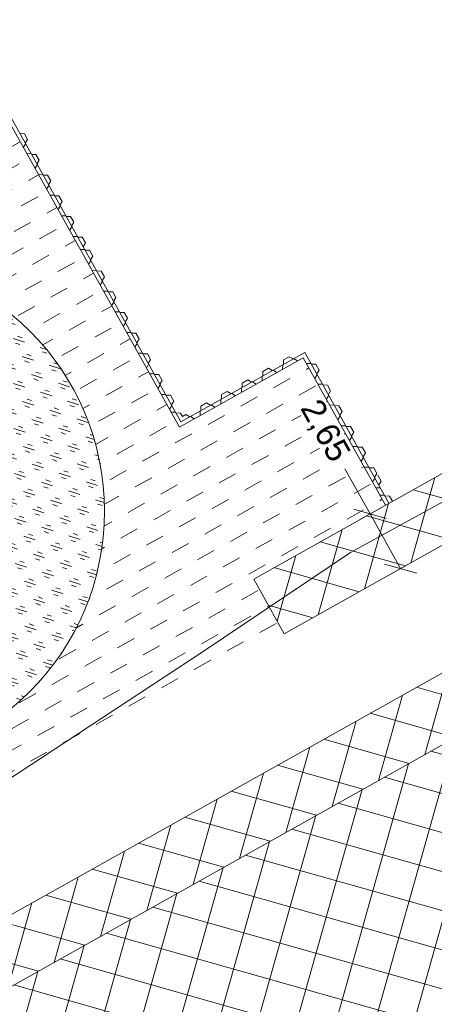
# Model space of a CAD drawing. Header units: metres. Extents: x 68442 to 71740, y 407111 to 411160.
# Tile 133 of 186: x 68593 to 68611, y 408879 to 408921. Entities that reach past the tile are written whole.
import ezdxf

# ---------------------------------------------------------------- set-up
doc = ezdxf.new("R2010")
doc.units = ezdxf.units.M
doc.layers.get('0').update_dxf_attribs({"lineweight": 0})
doc.layers.get('Defpoints').update_dxf_attribs({"lineweight": 0})
doc.layers.add('MACG_n_inr_damwand', color=1, linetype='Continuous', lineweight=0, plot=False, transparency=0.8)
for name, color, linetype, lineweight, transparency in [('MACG_n_maatvoering', 3, 'Continuous', 0, 0.8), ('MACG_n_vhr_arc_craneplatform_18', 150, 'Continuous', 0, 0.8), ('MACG_n_vhr_arc_gravel', 34, 'Continuous', 0, 0.8), ('MACG_n_vhr_arc_preassembly_13.5', 6, 'Continuous', 0, 0.8), ('MACG_n_vhr_kant_', 7, 'Continuous', 0, 0.8)]:
    doc.layers.add(name, color=color, linetype=linetype, lineweight=lineweight, transparency=transparency)
doc.layers.add('RS AB Kabel', color=224, linetype='Continuous', lineweight=0)
doc.layers.add('RS AB Mantelbuis', color=1, linetype='Continuous', lineweight=0)
doc.styles.add('MACG_standaard', font='arial.ttf', dxfattribs={"height": 2})
doc.dimstyles.new('MACG_standaard', dxfattribs={"dimscale": 0, "dimtxt": 2, "dimasz": 2, "dimexe": 1, "dimexo": 0.1, "dimgap": 1, "dimtad": 0, "dimzin": 1, "dimtxsty": 'MACG_standaard', "dimcen": 0, "dimclrd": 256, "dimclre": 256, "dimclrt": 256, "dimazin": 0, "dimtfac": 1, "dimtofl": 0, "dimtmove": 1, "dimatfit": 3, "dimfxl": 1, "dimfxlon": 1, "dimtfill": 1, "dimlwd": -1, "dimlwe": -1, "dimarcsym": 0})

# ---------------------------------------------------------------- blocks, each defined once
blk = doc.blocks.new('_Oblique')
at = {"color": 0, "linetype": 'ByBlock', "lineweight": -2}
blk.add_line((-0.5, -0.5), (0.5, 0.5), dxfattribs=at)
blk = doc.blocks.new('*D156')
at = {"layer": 'Defpoints', "color": 0, "transparency": 16777216}
for p in [(68609.269, 408897.582), (68603.058, 408897.142), (68604.352, 408894.83)]:
    blk.add_point(p, dxfattribs=at)
at = {"layer": 'MACG_n_maatvoering', "transparency": 16777216}
for p, q in [((68606.913, 408901.792), (68607.975, 408899.893)), ((68607.539, 408899.649), (68608.412, 408900.138)), ((68607.975, 408899.893), (68609.269, 408897.582)), ((68608.833, 408897.337), (68609.705, 408897.826))]:
    blk.add_line(p, q, dxfattribs=at)
for p, rotation in [((68607.975, 408899.893), 119.2316343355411), ((68609.269, 408897.582), 299.2316343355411)]:
    blk.add_blockref('_Oblique', p, dxfattribs=dict(at, rotation=rotation))
at = {"layer": 'MACG_n_maatvoering', "transparency": 16777216, "insert": (68606.029, 408903.372), "char_height": 1, "attachment_point": 5, "rotation": 299.2316, "style": 'MACG_standaard', "bg_fill": 3, "box_fill_scale": 1.1, "bg_fill_color": 256, "bg_fill_true_color": 13158600, "bg_fill_transparency": 0}
blk.add_mtext('2,65', dxfattribs=at)
blk = doc.blocks.new('damwand_nieuw_half')
at = {"layer": 'MACG_n_inr_damwand'}
for p, q in [((1.389, -0.15), (1.444, 0)), ((42.301, -0.15), (42.246, 0)), ((1.343, -0.352), (1.408, -0.173)), ((1.523, -0.566), (1.343, -0.352)), ((42.167, -0.566), (42.347, -0.352)), ((42.347, -0.352), (42.282, -0.173)), ((1.71, -0.534), (1.523, -0.566)), ((1.916, -0.524), (1.729, -0.557)), ((2.031, -0.917), (2.096, -0.739)), ((41.659, -0.917), (41.594, -0.739)), ((41.774, -0.524), (41.961, -0.557)), ((41.98, -0.534), (42.167, -0.566)), ((1.985, -1.119), (2.05, -0.94)), ((2.164, -1.333), (1.985, -1.119)), ((41.526, -1.333), (41.705, -1.119)), ((41.705, -1.119), (41.64, -0.94)), ((2.351, -1.301), (2.164, -1.333)), ((2.558, -1.291), (2.371, -1.324)), ((2.681, -1.694), (2.746, -1.515)), ((41.009, -1.694), (40.944, -1.515)), ((41.132, -1.291), (41.319, -1.324)), ((41.339, -1.301), (41.526, -1.333)), ((2.635, -1.895), (2.7, -1.717)), ((2.814, -2.11), (2.635, -1.895)), ((3.001, -2.077), (2.814, -2.11)), ((3.208, -2.068), (3.021, -2.1)), ((40.482, -2.068), (40.669, -2.1)), ((40.689, -2.077), (40.876, -2.11)), ((40.876, -2.11), (41.055, -1.895)), ((41.055, -1.895), (40.99, -1.717)), ((3.276, -2.662), (3.341, -2.484)), ((3.322, -2.461), (3.387, -2.282)), ((40.368, -2.461), (40.303, -2.282)), ((40.414, -2.662), (40.349, -2.484)), ((3.456, -2.877), (3.276, -2.662)), ((3.643, -2.844), (3.456, -2.877)), ((3.849, -2.835), (3.662, -2.867)), ((39.841, -2.835), (40.028, -2.867)), ((40.047, -2.844), (40.234, -2.877)), ((40.234, -2.877), (40.414, -2.662)), ((3.926, -3.439), (3.991, -3.26)), ((3.972, -3.237), (4.037, -3.059)), ((39.718, -3.237), (39.653, -3.059)), ((39.764, -3.439), (39.699, -3.26)), ((4.106, -3.653), (3.926, -3.439)), ((4.293, -3.621), (4.106, -3.653)), ((4.499, -3.611), (4.312, -3.644)), ((39.191, -3.611), (39.378, -3.644)), ((39.397, -3.621), (39.584, -3.653)), ((39.584, -3.653), (39.764, -3.439)), ((4.568, -4.206), (4.633, -4.027)), ((4.614, -4.004), (4.679, -3.826)), ((39.076, -4.004), (39.011, -3.826)), ((39.122, -4.206), (39.057, -4.027)), ((4.747, -4.421), (4.568, -4.206)), ((4.934, -4.388), (4.747, -4.421)), ((5.141, -4.378), (4.954, -4.411)), ((38.549, -4.378), (38.736, -4.411)), ((38.756, -4.388), (38.943, -4.421)), ((38.943, -4.421), (39.122, -4.206)), ((5.218, -4.982), (5.283, -4.804)), ((5.397, -5.197), (5.218, -4.982)), ((5.264, -4.781), (5.329, -4.602)), ((38.293, -5.197), (38.472, -4.982)), ((38.426, -4.781), (38.361, -4.602)), ((38.472, -4.982), (38.407, -4.804)), ((5.584, -5.164), (5.397, -5.197)), ((5.791, -5.155), (5.604, -5.187)), ((5.905, -5.548), (5.97, -5.369)), ((37.785, -5.548), (37.72, -5.369)), ((37.899, -5.155), (38.086, -5.187)), ((38.106, -5.164), (38.293, -5.197)), ((5.859, -5.749), (5.924, -5.571)), ((6.039, -5.964), (5.859, -5.749)), ((37.651, -5.964), (37.831, -5.749)), ((37.831, -5.749), (37.766, -5.571)), ((6.226, -5.931), (6.039, -5.964)), ((6.432, -5.922), (6.245, -5.954)), ((6.555, -6.324), (6.62, -6.146)), ((37.135, -6.324), (37.07, -6.146)), ((37.258, -5.922), (37.445, -5.954)), ((37.464, -5.931), (37.651, -5.964)), ((6.509, -6.526), (6.574, -6.347)), ((6.689, -6.741), (6.509, -6.526)), ((37.001, -6.741), (37.181, -6.526)), ((37.181, -6.526), (37.116, -6.347)), ((6.876, -6.708), (6.689, -6.741)), ((7.082, -6.698), (6.895, -6.731)), ((7.197, -7.091), (7.262, -6.913)), ((36.493, -7.091), (36.428, -6.913)), ((36.608, -6.698), (36.795, -6.731)), ((36.814, -6.708), (37.001, -6.741)), ((7.151, -7.293), (7.216, -7.114)), ((7.33, -7.508), (7.151, -7.293)), ((7.517, -7.475), (7.33, -7.508)), ((7.724, -7.465), (7.537, -7.498)), ((35.966, -7.465), (36.153, -7.498)), ((36.173, -7.475), (36.36, -7.508)), ((36.36, -7.508), (36.539, -7.293)), ((36.539, -7.293), (36.474, -7.114)), ((7.801, -8.069), (7.866, -7.891)), ((7.847, -7.868), (7.912, -7.689)), ((35.843, -7.868), (35.778, -7.689)), ((35.889, -8.069), (35.824, -7.891)), ((7.98, -8.284), (7.801, -8.069)), ((8.167, -8.251), (7.98, -8.284)), ((8.374, -8.242), (8.187, -8.274)), ((35.316, -8.242), (35.503, -8.274)), ((35.523, -8.251), (35.71, -8.284)), ((35.71, -8.284), (35.889, -8.069)), ((8.442, -8.836), (8.507, -8.658)), ((8.488, -8.635), (8.553, -8.456)), ((35.202, -8.635), (35.136, -8.456)), ((35.248, -8.836), (35.183, -8.658)), ((8.622, -9.051), (8.442, -8.836)), ((8.809, -9.018), (8.622, -9.051)), ((9.015, -9.009), (8.828, -9.041)), ((34.675, -9.009), (34.862, -9.041)), ((34.881, -9.018), (35.068, -9.051)), ((35.068, -9.051), (35.248, -8.836)), ((9.092, -9.613), (9.157, -9.434)), ((9.138, -9.411), (9.203, -9.233)), ((34.552, -9.411), (34.487, -9.233)), ((34.598, -9.613), (34.533, -9.434)), ((9.272, -9.828), (9.092, -9.613)), ((9.459, -9.795), (9.272, -9.828)), ((9.665, -9.785), (9.478, -9.818)), ((34.025, -9.785), (34.212, -9.818)), ((34.231, -9.795), (34.418, -9.828)), ((34.418, -9.828), (34.598, -9.613)), ((9.845, -10), (9.94, -10.165)), ((9.97, -10.165), (10.065, -10.329)), ((10.065, -10.329), (10.345, -10.329)), ((10.345, -10.329), (10.44, -10.164)), ((10.47, -10.164), (10.565, -10)), ((10.845, -10), (10.94, -10.164)), ((10.97, -10.164), (11.065, -10.329)), ((11.065, -10.329), (11.345, -10.329)), ((11.345, -10.329), (11.44, -10.164)), ((11.47, -10.164), (11.565, -10)), ((11.858, -10), (11.953, -10.165)), ((11.983, -10.165), (12.078, -10.329)), ((12.078, -10.329), (12.358, -10.329)), ((12.358, -10.329), (12.453, -10.164)), ((12.483, -10.164), (12.578, -10)), ((12.858, -10), (12.953, -10.164)), ((12.983, -10.164), (13.078, -10.329)), ((13.078, -10.329), (13.358, -10.329)), ((13.358, -10.329), (13.453, -10.164)), ((13.483, -10.164), (13.578, -10)), ((13.858, -10), (13.953, -10.164)), ((13.983, -10.164), (14.078, -10.329)), ((14.078, -10.329), (14.358, -10.329)), ((14.358, -10.329), (14.453, -10.164)), ((14.483, -10.164), (14.578, -9.999)), ((14.87, -10), (14.965, -10.164)), ((14.995, -10.164), (15.09, -10.329)), ((15.09, -10.329), (15.37, -10.329)), ((15.37, -10.329), (15.465, -10.164)), ((15.495, -10.164), (15.59, -10)), ((15.87, -10), (15.965, -10.164)), ((15.995, -10.164), (16.09, -10.329)), ((16.09, -10.329), (16.37, -10.329)), ((16.37, -10.329), (16.465, -10.164)), ((16.495, -10.164), (16.59, -9.999)), ((16.87, -9.999), (16.965, -10.164)), ((16.995, -10.164), (17.09, -10.328)), ((17.09, -10.328), (17.37, -10.328)), ((17.37, -10.328), (17.465, -10.164)), ((17.495, -10.164), (17.59, -9.999)), ((17.883, -10), (17.978, -10.164)), ((18.008, -10.164), (18.103, -10.329)), ((18.103, -10.329), (18.383, -10.329)), ((18.383, -10.329), (18.478, -10.164)), ((18.508, -10.164), (18.603, -9.999)), ((18.883, -9.999), (18.978, -10.164)), ((19.008, -10.164), (19.103, -10.328)), ((19.103, -10.328), (19.383, -10.328)), ((19.383, -10.328), (19.478, -10.164)), ((19.508, -10.164), (19.603, -9.999)), ((19.883, -9.999), (19.978, -10.164)), ((20.008, -10.164), (20.103, -10.328)), ((20.103, -10.328), (20.383, -10.328)), ((20.383, -10.328), (20.478, -10.164)), ((20.508, -10.164), (20.603, -9.999)), ((20.895, -9.999), (20.99, -10.164)), ((21.02, -10.164), (21.115, -10.328)), ((21.115, -10.328), (21.395, -10.328)), ((21.395, -10.328), (21.49, -10.164)), ((21.52, -10.164), (21.615, -9.999)), ((21.895, -9.999), (21.99, -10.164)), ((22.02, -10.164), (22.115, -10.328)), ((22.115, -10.328), (22.395, -10.328)), ((22.395, -10.328), (22.49, -10.164)), ((22.52, -10.164), (22.615, -9.999)), ((22.895, -9.999), (22.99, -10.163)), ((23.02, -10.163), (23.115, -10.328)), ((23.115, -10.328), (23.395, -10.328)), ((23.395, -10.328), (23.49, -10.163)), ((23.52, -10.163), (23.615, -9.999)), ((23.908, -9.999), (24.003, -10.164)), ((24.033, -10.164), (24.128, -10.328)), ((24.128, -10.328), (24.408, -10.328)), ((24.408, -10.328), (24.503, -10.164)), ((24.533, -10.164), (24.628, -9.999)), ((24.908, -9.999), (25.003, -10.163)), ((25.033, -10.163), (25.128, -10.328)), ((25.128, -10.328), (25.408, -10.328)), ((25.408, -10.328), (25.503, -10.163)), ((25.533, -10.163), (25.628, -9.999)), ((25.908, -9.999), (26.003, -10.163)), ((26.033, -10.163), (26.128, -10.328)), ((26.128, -10.328), (26.408, -10.328)), ((26.408, -10.328), (26.503, -10.163)), ((26.533, -10.163), (26.628, -9.999)), ((26.92, -9.999), (27.016, -10.163)), ((27.046, -10.163), (27.141, -10.328)), ((27.141, -10.328), (27.421, -10.328)), ((27.421, -10.328), (27.516, -10.163)), ((27.546, -10.163), (27.64, -9.999)), ((27.92, -9.999), (28.016, -10.163)), ((28.046, -10.163), (28.141, -10.328)), ((28.141, -10.328), (28.421, -10.328)), ((28.421, -10.328), (28.516, -10.163)), ((28.546, -10.163), (28.64, -9.999)), ((28.92, -9.999), (29.016, -10.163)), ((29.046, -10.163), (29.141, -10.328)), ((29.141, -10.328), (29.421, -10.327)), ((29.421, -10.327), (29.516, -10.163)), ((29.546, -10.163), (29.64, -9.998)), ((29.933, -9.999), (30.028, -10.163)), ((30.058, -10.163), (30.153, -10.328)), ((30.153, -10.328), (30.433, -10.328)), ((30.433, -10.328), (30.528, -10.163)), ((30.558, -10.163), (30.653, -9.999)), ((30.933, -9.999), (31.028, -10.163)), ((31.058, -10.163), (31.153, -10.328)), ((31.153, -10.328), (31.433, -10.327)), ((31.433, -10.327), (31.528, -10.163)), ((31.558, -10.163), (31.653, -9.998)), ((31.933, -9.998), (32.028, -10.163)), ((32.058, -10.163), (32.153, -10.327)), ((32.153, -10.327), (32.433, -10.327)), ((32.433, -10.327), (32.528, -10.163)), ((32.558, -10.163), (32.653, -9.998)), ((32.946, -9.999), (33.041, -10.163)), ((33.071, -10.163), (33.166, -10.328)), ((33.166, -10.328), (33.446, -10.327)), ((33.446, -10.327), (33.541, -10.163)), ((33.571, -10.163), (33.666, -9.998))]:
    blk.add_line(p, q, dxfattribs=at)
for points in [[(42.426, 0), (33.922, -10.165), (9.768, -10.165), (1.264, 0)], [(42.211, 0), (33.845, -10), (9.845, -10), (1.479, 0)]]:
    blk.add_lwpolyline(points, dxfattribs=at)
blk = doc.blocks.new('*D12')
at = {"layer": 'Defpoints', "color": 0, "transparency": 16777216}
for p in [(68618.542, 408882.888), (68619.767, 408880.698), (68597.598, 408871.168)]:
    blk.add_point(p, dxfattribs=at)
at = {"layer": 'MACG_n_maatvoering', "transparency": 16777216}
for p, q in [((68619.523, 408881.134), (68620.011, 408880.261)), ((68618.895, 408880.209), (68611.21, 408875.909)), ((68599.696, 408869.466), (68607.381, 408873.766)), ((68598.579, 408869.414), (68599.068, 408868.541))]:
    blk.add_line(p, q, dxfattribs=at)
for points in [[(68618.813, 408880.355), (68618.976, 408880.064), (68619.767, 408880.698)], [(68599.615, 408869.611), (68599.778, 408869.32), (68598.824, 408868.978)]]:
    blk.add_solid(points, dxfattribs=at)
at = {"layer": 'MACG_n_maatvoering', "transparency": 16777216, "insert": (68609.295, 408874.838), "char_height": 1, "attachment_point": 5, "rotation": 29.2316, "style": 'MACG_standaard', "bg_fill": 3, "box_fill_scale": 1.1, "bg_fill_color": 256, "bg_fill_true_color": 13158600, "bg_fill_transparency": 0}
blk.add_mtext('24,00', dxfattribs=at)

msp = doc.modelspace()

# ---------------------------------------------------------------- hatches: boundary and pattern name
at = {"layer": 'MACG_n_vhr_arc_craneplatform_18'}
h = msp.add_hatch(dxfattribs=at)
h.set_pattern_fill('ANSI37', color=256, angle=299.2316, style=0)
h.set_pattern_definition([(344.23163434, (0, 0), (0.431401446, 1.5277594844), []), (74.23163434, (0, 0), (-1.5277594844, 0.431401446), [])])
h.paths.add_polyline_path([(68638.406, 408913.887), (68632.49, 408913.612), (68603.058, 408897.142), (68604.352, 408894.83)])
h = msp.add_hatch(dxfattribs=at)
h.set_pattern_fill('ANSI37', color=256, angle=119.2317, style=0)
h.set_pattern_definition([(164.2316904, (0, 0), (-0.4313999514, -1.5277599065), []), (254.2316904, (0, 0), (1.5277599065, -0.4313999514), [])])
h.paths.add_polyline_path([(68637.371, 408904.884), (68640.702, 408909.784), (68636.077, 408907.196), (68581.973, 408876.919), (68578.205, 408874.81), (68584.123, 408875.086)])
h = msp.add_hatch(dxfattribs=at)
h.set_pattern_fill('ANSI37', color=256, angle=119.2317, style=0)
h.set_pattern_definition([(164.23169, (69982.373, 409427.9199), (-0.4314, -1.5277599), []), (254.23169, (69982.373, 409427.9199), (1.5277599, -0.4314), [])])
h.paths.add_polyline_path([(68618.542, 408882.888), (68620.959, 408895.7), (68585.414, 408875.809), (68597.598, 408871.168)])
at = {"layer": 'MACG_n_vhr_arc_gravel'}
h = msp.add_hatch(dxfattribs=at)
h.set_pattern_fill('GOST_GLASS', color=256, scale=0.2, angle=297.1173, style=0)
h.set_pattern_definition([(342.11731326, (0, 0), (0.3867709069, -0.7552537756), [0.5, -0.7]), (342.11731326, (0.0967, -0.1888), (0.3867709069, -0.7552537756), [0.2, -1]), (342.11731326, (0.1888, 0.0967), (0.3867709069, -0.7552537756), [0.2, -1])])
h.paths.add_polyline_path([(68596.75, 408900, 1), (68575.25, 408900, 1)])
h.paths.add_polyline_path([(68579.25, 408900, -1), (68592.75, 408900, -1)], flags=16)
at = {"layer": 'MACG_n_vhr_arc_preassembly_13.5'}
h = msp.add_hatch(dxfattribs=at)
h.set_pattern_fill('DASH', color=256, scale=0.5, angle=209.2498, style=0)
h.set_pattern_definition([(209.24982, (69982.37296, 409427.91986), (-0.30470402, -1.08038585), [0.79375, -0.79375])])
edge = h.paths.add_edge_path()
edge.add_line((68591.015, 408919.464), (68578.897, 408912.686))
edge.add_line((68578.897, 408912.686), (68580.748, 408909.38))
edge.add_arc((68586, 408900), 10.75, 29.2457, 119.2457, ccw=False)
edge.add_arc((68586, 408900), 10.75, -60.7543, 29.2457, ccw=False)
edge.add_line((68591.252, 408890.62), (68592.507, 408888.378))
edge.add_line((68592.507, 408888.378), (68604.289, 408894.942))
edge.add_line((68604.289, 408894.942), (68603.058, 408897.142))
edge.add_line((68603.058, 408897.142), (68608.631, 408900.26))
edge.add_line((68608.631, 408900.26), (68605.155, 408906.482))
edge.add_line((68605.155, 408906.482), (68599.918, 408903.553))
edge.add_line((68599.918, 408903.553), (68591.015, 408919.464))

# ---------------------------------------------------------------- linework, layer by layer
at = {"layer": 'MACG_n_inr_damwand'}
for p, q in [((68593.364, 408915.939), (68593.174, 408915.942)), ((68593.5, 408915.695), (68593.364, 408915.939)), ((68593.403, 408915.532), (68593.5, 408915.695)), ((68593.32, 408915.342), (68593.418, 408915.505)), ((68593.648, 408915.093), (68593.458, 408915.096)), ((68593.853, 408915.064), (68593.663, 408915.067)), ((68593.99, 408914.82), (68593.853, 408915.064)), ((68593.892, 408914.657), (68593.99, 408914.82)), ((68593.81, 408914.467), (68593.907, 408914.63)), ((68594.136, 408914.22), (68593.946, 408914.223)), ((68594.341, 408914.192), (68594.151, 408914.194)), ((68594.478, 408913.947), (68594.341, 408914.192)), ((68594.298, 408913.594), (68594.395, 408913.758)), ((68594.381, 408913.784), (68594.478, 408913.947)), ((68594.625, 408913.348), (68594.435, 408913.35)), ((68594.829, 408913.319), (68594.639, 408913.321)), ((68594.966, 408913.074), (68594.829, 408913.319)), ((68594.786, 408912.722), (68594.883, 408912.885)), ((68594.869, 408912.911), (68594.966, 408913.074)), ((68595.114, 408912.473), (68594.924, 408912.475)), ((68595.319, 408912.444), (68595.129, 408912.446)), ((68595.455, 408912.199), (68595.319, 408912.444)), ((68595.275, 408911.847), (68595.373, 408912.01)), ((68595.358, 408912.036), (68595.455, 408912.199)), ((68595.602, 408911.6), (68595.412, 408911.602)), ((68595.807, 408911.571), (68595.617, 408911.574)), ((68595.943, 408911.327), (68595.807, 408911.571)), ((68595.846, 408911.163), (68595.943, 408911.327)), ((68595.915, 408911.044), (68595.725, 408911.047)), ((68596.12, 408911.016), (68595.93, 408911.018)), ((68596.256, 408910.771), (68596.12, 408911.016)), ((68596.159, 408910.608), (68596.256, 408910.771)), ((68596.077, 408910.419), (68596.174, 408910.582)), ((68596.405, 408910.169), (68596.215, 408910.172)), ((68596.609, 408910.141), (68596.419, 408910.143)), ((68596.746, 408909.896), (68596.609, 408910.141)), ((68596.649, 408909.733), (68596.746, 408909.896)), ((68596.566, 408909.544), (68596.663, 408909.707)), ((68596.894, 408909.295), (68596.704, 408909.297)), ((68597.099, 408909.266), (68596.909, 408909.268)), ((68597.235, 408909.021), (68597.099, 408909.266)), ((68597.138, 408908.858), (68597.235, 408909.021)), ((68597.055, 408908.669), (68597.153, 408908.832)), ((68597.382, 408908.422), (68597.192, 408908.424)), ((68597.587, 408908.393), (68597.397, 408908.396)), ((68597.723, 408908.149), (68597.587, 408908.393)), ((68597.544, 408907.796), (68597.641, 408907.959)), ((68597.626, 408907.985), (68597.723, 408908.149)), ((68597.87, 408907.549), (68597.68, 408907.552)), ((68598.075, 408907.52), (68597.885, 408907.523)), ((68598.211, 408907.276), (68598.075, 408907.52)), ((68598.032, 408906.923), (68598.129, 408907.086)), ((68598.114, 408907.113), (68598.211, 408907.276)), ((68598.36, 408906.674), (68598.17, 408906.677)), ((68598.564, 408906.645), (68598.374, 408906.648)), ((68598.701, 408906.401), (68598.564, 408906.645)), ((68604.314, 408906.389), (68604.559, 408906.526)), ((68604.559, 408906.526), (68604.722, 408906.429)), ((68598.521, 408906.048), (68598.618, 408906.212)), ((68598.604, 408906.238), (68598.701, 408906.401)), ((68604.283, 408905.994), (68604.285, 408906.184)), ((68604.312, 408906.199), (68604.314, 408906.389)), ((68604.748, 408906.443), (68604.911, 408906.346)), ((68605.481, 408906.235), (68605.291, 408906.238)), ((68605.686, 408906.206), (68605.496, 408906.209)), ((68605.823, 408905.962), (68605.686, 408906.206)), ((68598.848, 408905.801), (68598.658, 408905.804)), ((68599.052, 408905.773), (68598.862, 408905.775)), ((68599.189, 408905.528), (68599.052, 408905.773)), ((68603.41, 408905.506), (68603.413, 408905.696)), ((68603.439, 408905.711), (68603.441, 408905.901)), ((68603.441, 408905.901), (68603.686, 408906.038)), ((68603.686, 408906.038), (68603.849, 408905.94)), ((68603.875, 408905.955), (68604.038, 408905.858)), ((68605.643, 408905.609), (68605.74, 408905.773)), ((68605.725, 408905.799), (68605.823, 408905.962)), ((68599.009, 408905.176), (68599.106, 408905.339)), ((68599.092, 408905.365), (68599.189, 408905.528)), ((68602.566, 408905.223), (68602.569, 408905.413)), ((68602.569, 408905.413), (68602.813, 408905.549)), ((68602.813, 408905.549), (68602.976, 408905.452)), ((68603.002, 408905.467), (68603.166, 408905.37)), ((68605.971, 408905.36), (68605.781, 408905.363)), ((68606.175, 408905.331), (68605.985, 408905.334)), ((68606.312, 408905.087), (68606.175, 408905.331)), ((68599.336, 408904.929), (68599.146, 408904.931)), ((68599.54, 408904.9), (68599.351, 408904.902)), ((68599.677, 408904.655), (68599.54, 408904.9)), ((68601.692, 408904.734), (68601.695, 408904.924)), ((68601.695, 408904.924), (68601.939, 408905.061)), ((68601.939, 408905.061), (68602.103, 408904.964)), ((68602.129, 408904.978), (68602.292, 408904.881)), ((68602.537, 408905.018), (68602.54, 408905.208)), ((68599.497, 408904.303), (68599.595, 408904.466)), ((68599.58, 408904.492), (68599.677, 408904.655)), ((68600.82, 408904.246), (68600.822, 408904.436)), ((68600.822, 408904.436), (68601.067, 408904.573)), ((68601.067, 408904.573), (68601.23, 408904.475)), ((68601.256, 408904.49), (68601.419, 408904.393)), ((68601.664, 408904.529), (68601.666, 408904.719)), ((68599.756, 408904.178), (68599.566, 408904.18)), ((68599.96, 408904.149), (68599.77, 408904.152)), ((68600.044, 408904), (68599.96, 408904.149)), ((68600.044, 408904), (68600.194, 408904.084)), ((68600.194, 408904.084), (68600.357, 408903.987)), ((68600.383, 408904.002), (68600.546, 408903.905)), ((68600.791, 408904.041), (68600.793, 408904.231))]:
    msp.add_line(p, q, dxfattribs=at)
at = {"layer": 'MACG_n_vhr_kant_'}
for points in [[(68638.406, 408913.887), (68632.49, 408913.612), (68603.058, 408897.142), (68604.352, 408894.83), (68638.406, 408913.887)], [(68637.371, 408904.884), (68640.702, 408909.784), (68636.077, 408907.196), (68581.973, 408876.919), (68578.205, 408874.81), (68584.123, 408875.086), (68637.371, 408904.884)]]:
    msp.add_lwpolyline(points, close=True, dxfattribs=at)
msp.add_circle((68586, 408900), 10.75, dxfattribs=at)

# ---------------------------------------------------------------- next in the draw order: dimensions: what is measured, and where the dimension line sits
at = {"layer": 'MACG_n_maatvoering'}
dim = msp.add_linear_dim(base=(68609.269, 408897.582), p1=(68603.058, 408897.142), p2=(68604.352, 408894.83), angle=299.2316, dimstyle='MACG_standaard', override={"dimblk1": 'Oblique', "dimblk2": 'Oblique', "dimsah": 1}, dxfattribs=at)
dim.commit()
dim.dimension.update_dxf_attribs({"geometry": '*D156', "text_midpoint": (68606.277, 408903.511), "dimtype": 161})

# ---------------------------------------------------------------- next in the draw order: linework, layer by layer
at = {"layer": 'MACG_n_inr_damwand'}
for p, q in [((68606.132, 408904.734), (68606.229, 408904.898)), ((68606.215, 408904.924), (68606.312, 408905.087)), ((68606.459, 408904.487), (68606.269, 408904.49)), ((68606.663, 408904.459), (68606.473, 408904.461)), ((68606.8, 408904.214), (68606.663, 408904.459)), ((68606.62, 408903.862), (68606.718, 408904.025)), ((68606.703, 408904.051), (68606.8, 408904.214)), ((68606.948, 408903.613), (68606.758, 408903.615)), ((68607.153, 408903.584), (68606.963, 408903.586)), ((68607.289, 408903.339), (68607.153, 408903.584)), ((68607.192, 408903.176), (68607.289, 408903.339)), ((68607.11, 408902.987), (68607.207, 408903.15)), ((68607.436, 408902.74), (68607.246, 408902.742)), ((68607.641, 408902.711), (68607.451, 408902.714)), ((68607.778, 408902.467), (68607.641, 408902.711)), ((68607.68, 408902.303), (68607.778, 408902.467)), ((68607.598, 408902.114), (68607.695, 408902.277)), ((68607.926, 408901.865), (68607.736, 408901.867)), ((68608.13, 408901.836), (68607.94, 408901.839)), ((68608.267, 408901.592), (68608.13, 408901.836)), ((68608.17, 408901.428), (68608.267, 408901.592)), ((68608.441, 408901.277), (68608.304, 408901.521)), ((68608.087, 408901.239), (68608.184, 408901.402)), ((68608.344, 408901.113), (68608.441, 408901.277)), ((68608.414, 408900.992), (68608.224, 408900.995)), ((68608.589, 408900.675), (68608.399, 408900.677)), ((68608.794, 408900.646), (68608.604, 408900.649)), ((68608.919, 408900.422), (68608.794, 408900.646))]:
    msp.add_line(p, q, dxfattribs=at)
for points in [[(68580.31, 408881.583), (68566.641, 408906.02), (68591.079, 408919.688), (68599.982, 408903.775), (68605.218, 408906.704), (68608.775, 408900.341)], [(68580.454, 408881.663), (68566.866, 408905.956), (68591.015, 408919.464), (68599.918, 408903.553), (68605.155, 408906.482), (68608.631, 408900.26)]]:
    msp.add_lwpolyline(points, dxfattribs=at)
at = {"layer": 'RS AB Kabel', "ltscale": 0.1, "elevation": 1.354}
msp.add_lwpolyline([(68584.083, 408889.328), (68584.178, 408888.131), (68585.053, 408886.65), (68587.779, 408885.464), (68600.883, 408894.05), (68607.151, 408898.256)], dxfattribs=at)
at = {"layer": 'RS AB Mantelbuis', "ltscale": 0.1}
msp.add_lwpolyline([(68944.977, 409066.568), (68939.04, 409066.115, 0.02879), (68927.761, 409064.654), (68920.14, 409063.03), (68915.908, 409062.268), (68907.952, 409060.21), (68899.419, 409057.412), (68890.824, 409054.312), (68882.62, 409050.947), (68874.276, 409046.932), (68865.907, 409042.445), (68851.03, 409034.113), (68835.965, 409025.647), (68820.141, 409016.789), (68805.433, 409008.611), (68796.297, 409003.339), (68780.969, 408994.717), (68758.476, 408982.234), (68739.987, 408971.826), (68721.697, 408961.545), (68704.055, 408951.739), (68687.578, 408942.545), (68672.035, 408933.818), (68607.151, 408898.256)], format="xyb", dxfattribs=at)

# ---------------------------------------------------------------- next in the draw order: block references
at = {"layer": 'MACG_n_inr_damwand', "rotation": 29.23164975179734}
msp.add_blockref('damwand_nieuw_half', (68584.123, 408875.086), dxfattribs=at)

# ---------------------------------------------------------------- next in the draw order: dimensions: what is measured, and where the dimension line sits
at = {"layer": 'MACG_n_maatvoering'}
dim = msp.add_aligned_dim(p1=(68597.598, 408871.168), p2=(68618.542, 408882.888), distance=-2.51, dimstyle='MACG_standaard', dxfattribs=at)
dim.commit()
dim.dimension.update_dxf_attribs({"geometry": '*D12', "text_midpoint": (68609.295, 408874.838)})

doc.saveas('drawing.dxf')
